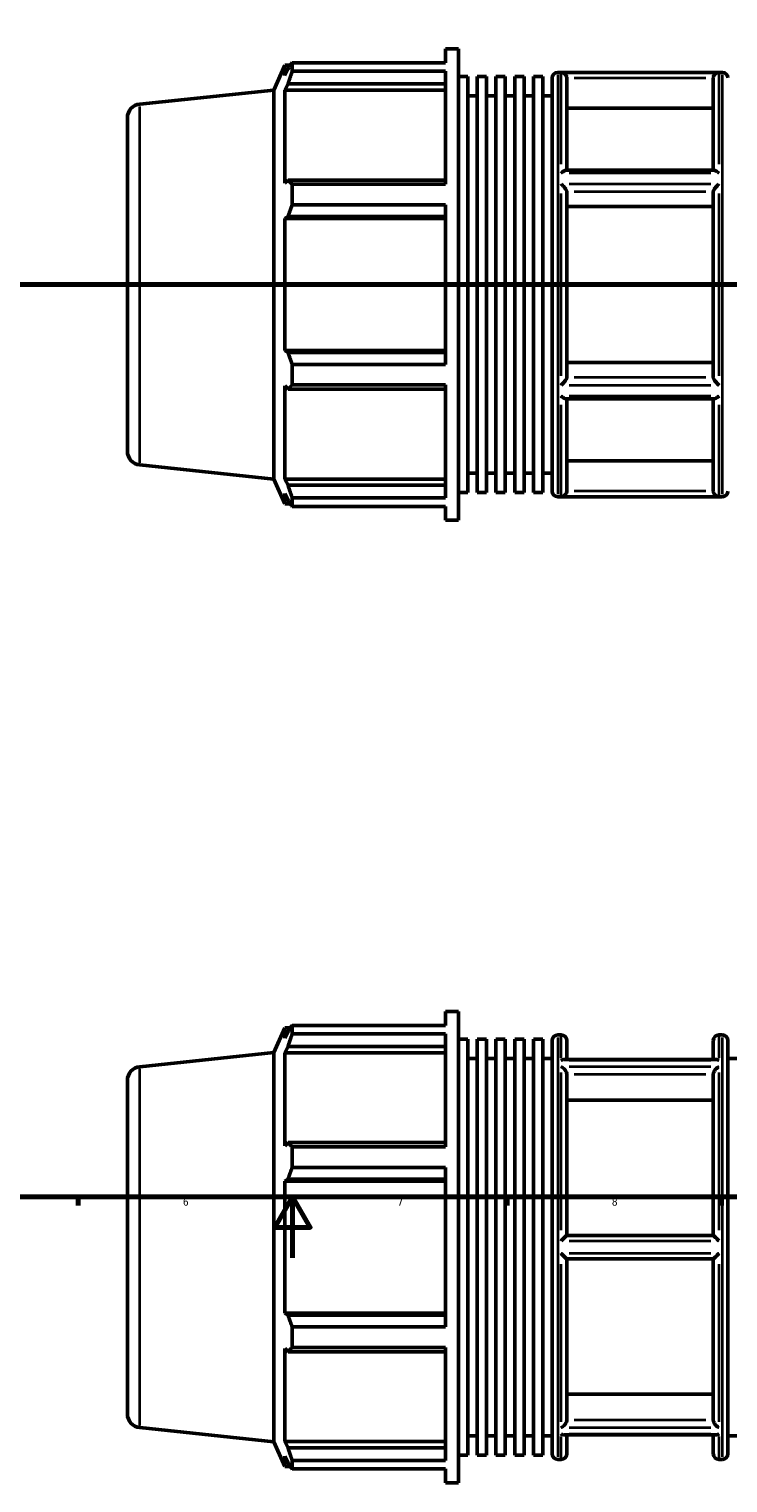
# Model space of a CAD drawing. Header units: millimetres. Extents: x -172 to 1405, y -73 to 983.
# Tile 3 of 7: x 334 to 563, y -73 to 401. Entities that reach past the tile are written whole.
import ezdxf

# ---------------------------------------------------------------- set-up
doc = ezdxf.new("R2010")
doc.units = ezdxf.units.MM
doc.linetypes.add('CHAIN', pattern=[0.7087, 0.4724, -0.0591, 0.1181, -0.0591])
for name, color, linetype, lineweight in [('Border (ISO)', 7, 'Continuous', 70), ('Section Line (ISO)', 7, 'CHAIN', 70), ('Visible (ISO)', 7, 'Continuous', 50), ('Visible Narrow (ISO)', 7, 'Continuous', 35)]:
    doc.layers.add(name, color=color, linetype=linetype, lineweight=lineweight)
doc.styles.add('Note Text (ISO)', font='tahoma.ttf')

# ---------------------------------------------------------------- blocks, each defined once
blk = doc.blocks.new('Borders Default Border')
at = {"layer": 'Border (ISO)'}
for p, q in [((350.42, 20), (350.42, 17.1)), ((490.58, 20), (490.58, 17.1)), ((560.67, 20), (560.67, 17.1))]:
    blk.add_line(p, q, dxfattribs=at)
at = {"layer": 'Border (ISO)', "flags": 128}
for points in [[(20, 20), (20, 574), (821, 574), (821, 20), (20, 20)], [(420.5, 0), (420.5, 20), (414.73, 10), (426.27, 10), (420.5, 20)]]:
    blk.add_lwpolyline(points, dxfattribs=at)
at = {"layer": 'Border (ISO)', "color": 232, "true_color": 0xca0064, "char_height": 2.5, "attachment_point": 7, "style": 'Note Text (ISO)'}
for s, insert in [('6', (384.66, 17.05)), ('7', (454.77, 17.1)), ('8', (524.81, 17.04))]:
    blk.add_mtext(s, dxfattribs=dict(at, insert=insert))
blk = doc.blocks.new('2dTransSection0')
at = {"layer": 'Section Line (ISO)', "linetype": 'CHAIN'}
blk.add_line((235.03, 317.93), (833.03, 317.93), dxfattribs=at)

msp = doc.modelspace()

# ---------------------------------------------------------------- linework, layer by layer
at = {"layer": 'Visible (ISO)'}
for p, q in [((470.501, 390.379), (470.501, 394.927)), ((470.501, 394.927), (474.688, 394.927)), ((474.688, 240.927), (474.688, 394.927)), ((414.388, 381.457), (417.986, 389.537)), ((417.986, 389.537), (417.986, 386.223)), ((417.986, 389.537), (419.788, 389.537)), ((420.386, 390.379), (470.501, 390.379)), ((420.386, 387.594), (420.386, 390.379)), ((419.014, 388.426), (417.986, 386.223)), ((470.501, 387.594), (420.386, 387.594)), ((470.501, 350.722), (470.501, 387.594)), ((474.688, 385.841), (477.751, 385.841)), ((477.751, 250.013), (477.751, 385.841)), ((480.814, 250.013), (480.814, 385.841)), ((480.814, 385.841), (483.877, 385.841)), ((483.877, 250.013), (483.877, 385.841)), ((486.94, 250.013), (486.94, 385.841)), ((486.94, 385.841), (490.003, 385.841)), ((490.003, 250.013), (490.003, 385.841)), ((493.066, 250.013), (493.066, 385.841)), ((493.066, 385.841), (496.128, 385.841)), ((496.128, 250.013), (496.128, 385.841)), ((499.191, 250.013), (499.191, 385.841)), ((499.191, 385.841), (502.254, 385.841)), ((502.254, 250.013), (502.254, 385.841)), ((505.317, 250.427), (505.317, 385.427)), ((507.117, 387.227), (560.946, 387.227)), ((510.103, 385.317), (510.103, 355.237)), ((557.96, 355.237), (557.96, 385.317)), ((370.561, 376.851), (414.388, 381.457)), ((414.388, 254.397), (414.388, 381.457)), ((417.986, 381.446), (419.014, 383.495)), ((470.501, 381.446), (417.986, 381.446)), ((417.986, 381.446), (417.986, 350.993)), ((419.014, 383.495), (470.501, 383.495)), ((477.751, 379.527), (480.814, 379.527)), ((483.877, 379.527), (486.94, 379.527)), ((490.003, 379.527), (493.066, 379.527)), ((496.128, 379.527), (499.191, 379.527)), ((502.254, 379.527), (505.317, 379.527)), ((557.96, 375.549), (510.103, 375.549)), ((366.531, 372.376), (366.531, 263.479)), ((419.014, 352.06), (417.986, 350.993)), ((470.501, 352.06), (419.014, 352.06)), ((558.24, 355.237), (509.823, 355.237)), ((420.386, 350.722), (470.501, 350.722)), ((420.386, 344), (420.386, 350.722)), ((510.103, 348.288), (510.103, 287.567)), ((557.96, 287.567), (557.96, 348.288)), ((470.501, 344), (420.386, 344)), ((470.501, 291.855), (470.501, 344)), ((557.96, 343.404), (510.103, 343.404)), ((417.986, 339.461), (419.014, 340.156)), ((470.501, 339.461), (417.986, 339.461)), ((417.986, 339.461), (417.986, 296.394)), ((419.014, 340.156), (470.501, 340.156)), ((470.501, 296.394), (417.986, 296.394)), ((419.014, 295.699), (417.986, 296.394)), ((470.501, 295.699), (419.014, 295.699)), ((420.386, 291.855), (470.501, 291.855)), ((420.386, 285.133), (420.386, 291.855)), ((510.103, 292.451), (557.96, 292.451)), ((470.501, 285.133), (420.386, 285.133)), ((470.501, 248.26), (470.501, 285.133)), ((417.986, 284.862), (417.986, 254.409)), ((417.986, 284.862), (419.014, 283.795)), ((419.014, 283.795), (470.501, 283.795)), ((558.24, 280.618), (509.823, 280.618)), ((510.103, 280.618), (510.103, 250.537)), ((557.96, 250.537), (557.96, 280.618)), ((370.561, 259.004), (414.388, 254.397)), ((510.103, 260.306), (557.96, 260.306)), ((414.388, 254.397), (417.986, 246.317)), ((470.501, 254.409), (417.986, 254.409)), ((419.014, 252.36), (417.986, 254.409)), ((470.501, 252.36), (419.014, 252.36)), ((477.751, 256.327), (480.814, 256.327)), ((483.877, 256.327), (486.94, 256.327)), ((490.003, 256.327), (493.066, 256.327)), ((496.128, 256.327), (499.191, 256.327)), ((502.254, 256.327), (505.317, 256.327)), ((417.986, 249.632), (417.986, 246.317)), ((417.986, 249.632), (419.014, 247.429)), ((420.386, 248.26), (470.501, 248.26)), ((420.386, 245.476), (420.386, 248.26)), ((474.688, 250.013), (477.751, 250.013)), ((480.814, 250.013), (483.877, 250.013)), ((486.94, 250.013), (490.003, 250.013)), ((493.066, 250.013), (496.128, 250.013)), ((499.191, 250.013), (502.254, 250.013)), ((507.117, 248.627), (560.946, 248.627)), ((417.986, 246.317), (419.788, 246.317)), ((470.501, 245.476), (420.386, 245.476)), ((470.501, 240.927), (470.501, 245.476)), ((470.501, 240.927), (474.688, 240.927)), ((420.386, 75.98), (470.501, 75.98)), ((420.386, 73.196), (420.386, 75.98)), ((470.501, 75.98), (470.501, 80.529)), ((470.501, 80.529), (474.688, 80.529)), ((474.688, -73.471), (474.688, 80.529)), ((414.388, 67.059), (417.986, 75.139)), ((417.986, 75.139), (417.986, 71.824)), ((417.986, 75.139), (419.788, 75.139)), ((419.014, 74.028), (417.986, 71.824)), ((470.501, 73.196), (420.386, 73.196)), ((470.501, 36.324), (470.501, 73.196)), ((474.688, 71.443), (477.751, 71.443)), ((477.751, -64.385), (477.751, 71.443)), ((480.814, -64.385), (480.814, 71.443)), ((480.814, 71.443), (483.877, 71.443)), ((483.877, -64.385), (483.877, 71.443)), ((486.94, -64.385), (486.94, 71.443)), ((486.94, 71.443), (490.003, 71.443)), ((490.003, -64.385), (490.003, 71.443)), ((493.066, -64.385), (493.066, 71.443)), ((493.066, 71.443), (496.128, 71.443)), ((496.128, -64.385), (496.128, 71.443)), ((499.191, -64.385), (499.191, 71.443)), ((499.191, 71.443), (502.254, 71.443)), ((502.254, -64.385), (502.254, 71.443)), ((507.117, 72.829), (508.303, 72.829)), ((559.76, 72.829), (560.946, 72.829)), ((370.561, 62.452), (414.388, 67.059)), ((414.388, -60.001), (414.388, 67.059)), ((417.986, 67.048), (419.014, 69.097)), ((417.986, 67.048), (417.986, 36.595)), ((470.501, 67.048), (417.986, 67.048)), ((419.014, 69.097), (470.501, 69.097)), ((505.317, -63.971), (505.317, 71.029)), ((510.103, 71.029), (510.103, 64.784)), ((557.96, 64.784), (557.96, 71.029)), ((562.746, 71.029), (562.746, -63.971)), ((477.751, 65.129), (480.814, 65.129)), ((483.877, 65.129), (486.94, 65.129)), ((490.003, 65.129), (493.066, 65.129)), ((496.128, 65.129), (499.191, 65.129)), ((502.254, 65.129), (505.317, 65.129)), ((558.917, 64.784), (509.145, 64.784)), ((562.746, 65.129), (565.808, 65.129)), ((366.531, 57.977), (366.531, -50.919)), ((510.103, 59.965), (510.103, 7.379)), ((557.96, 7.379), (557.96, 59.965)), ((557.96, 51.505), (510.103, 51.505)), ((419.014, 37.661), (417.986, 36.595)), ((470.501, 37.661), (419.014, 37.661)), ((420.386, 36.324), (470.501, 36.324)), ((420.386, 29.601), (420.386, 36.324)), ((470.501, 29.601), (420.386, 29.601)), ((470.501, -22.544), (470.501, 29.601)), ((417.986, 25.062), (419.014, 25.757)), ((417.986, 25.062), (417.986, -18.005)), ((470.501, 25.062), (417.986, 25.062)), ((419.014, 25.757), (470.501, 25.757)), ((557.962, 7.379), (510.101, 7.379)), ((510.101, -0.321), (557.962, -0.321)), ((510.103, -0.321), (510.103, -52.908)), ((557.96, -52.908), (557.96, -0.321)), ((419.014, -18.699), (417.986, -18.005)), ((470.501, -18.005), (417.986, -18.005)), ((470.501, -18.699), (419.014, -18.699)), ((420.386, -22.544), (470.501, -22.544)), ((420.386, -29.266), (420.386, -22.544)), ((417.986, -29.537), (417.986, -59.99)), ((417.986, -29.537), (419.014, -30.604)), ((419.014, -30.604), (470.501, -30.604)), ((470.501, -29.266), (420.386, -29.266)), ((470.501, -66.138), (470.501, -29.266)), ((510.103, -44.448), (557.96, -44.448)), ((370.561, -55.395), (414.388, -60.001)), ((414.388, -60.001), (417.986, -68.081)), ((470.501, -59.99), (417.986, -59.99)), ((419.014, -62.039), (417.986, -59.99)), ((477.751, -58.071), (480.814, -58.071)), ((483.877, -58.071), (486.94, -58.071)), ((490.003, -58.071), (493.066, -58.071)), ((496.128, -58.071), (499.191, -58.071)), ((502.254, -58.071), (505.317, -58.071)), ((558.917, -57.726), (509.145, -57.726)), ((510.103, -57.726), (510.103, -63.971)), ((557.96, -63.971), (557.96, -57.726)), ((562.746, -58.071), (565.808, -58.071)), ((417.986, -64.767), (417.986, -68.081)), ((417.986, -64.767), (419.014, -66.97)), ((470.501, -62.039), (419.014, -62.039)), ((420.386, -66.138), (470.501, -66.138)), ((420.386, -68.923), (420.386, -66.138)), ((474.688, -64.385), (477.751, -64.385)), ((480.814, -64.385), (483.877, -64.385)), ((486.94, -64.385), (490.003, -64.385)), ((493.066, -64.385), (496.128, -64.385)), ((499.191, -64.385), (502.254, -64.385)), ((507.117, -65.771), (508.303, -65.771)), ((559.76, -65.771), (560.946, -65.771)), ((417.986, -68.081), (419.788, -68.081)), ((470.501, -68.923), (420.386, -68.923)), ((470.501, -73.471), (470.501, -68.923)), ((470.501, -73.471), (474.688, -73.471))]:
    msp.add_line(p, q, dxfattribs=at)
for centre, radius, start, end in [((507.117, 385.427), 1.8, 90, 180), ((560.946, 385.427), 1.8, 0, 90), ((371.031, 372.376), 4.5, 96, 180), ((371.031, 263.479), 4.5, 180, 264), ((507.117, 250.427), 1.8, 180, 270), ((560.946, 250.427), 1.8, 270, 0), ((507.117, 71.029), 1.8, 90, 180), ((508.303, 71.029), 1.8, 0, 90), ((559.76, 71.029), 1.8, 90, 180), ((560.946, 71.029), 1.8, 0, 90), ((371.031, 57.977), 4.5, 96, 180), ((371.031, -50.919), 4.5, 180, 264), ((507.117, -63.971), 1.8, 180, 270), ((508.303, -63.971), 1.8, 270, 0), ((559.76, -63.971), 1.8, 180, 270), ((560.946, -63.971), 1.8, 270, 0)]:
    msp.add_arc(centre, radius, start, end, dxfattribs=at)
for points, weights in [([(419.014, 388.426), (419.673, 389.383), (420.386, 390.379)], [1.00342740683, 1.00212135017, 1]), ([(420.386, 387.594), (419.673, 385.503), (419.014, 383.495)], [1, 1.00212135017, 1.00342740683]), ([(419.014, 352.06), (419.673, 351.405), (420.386, 350.722)], [1.00342740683, 1.00212135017, 1]), ([(420.386, 344), (419.673, 342.039), (419.014, 340.156)], [1, 1.00212135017, 1.00342740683]), ([(419.014, 295.699), (419.673, 293.816), (420.386, 291.855)], [1.00342740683, 1.00212135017, 1]), ([(420.386, 285.133), (419.673, 284.45), (419.014, 283.795)], [1, 1.00212135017, 1.00342740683]), ([(419.014, 252.36), (419.673, 250.352), (420.386, 248.26)], [1.00342740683, 1.00212135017, 1]), ([(420.386, 245.476), (419.673, 246.472), (419.014, 247.429)], [1, 1.00212135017, 1.00342740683]), ([(419.014, 74.028), (419.673, 74.984), (420.386, 75.98)], [1.00342740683, 1.00212135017, 1]), ([(420.386, 73.196), (419.673, 71.104), (419.014, 69.097)], [1, 1.00212135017, 1.00342740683]), ([(419.014, 37.661), (419.673, 37.006), (420.386, 36.324)], [1.00342740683, 1.00212135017, 1]), ([(420.386, 29.601), (419.673, 27.64), (419.014, 25.757)], [1, 1.00212135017, 1.00342740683]), ([(419.014, -18.699), (419.673, -20.582), (420.386, -22.544)], [1.00342740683, 1.00212135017, 1]), ([(420.386, -29.266), (419.673, -29.948), (419.014, -30.604)], [1, 1.00212135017, 1.00342740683]), ([(419.014, -62.039), (419.673, -64.047), (420.386, -66.138)], [1.00342740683, 1.00212135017, 1]), ([(420.386, -68.923), (419.673, -67.926), (419.014, -66.97)], [1, 1.00212135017, 1.00342740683])]:
    msp.add_rational_spline(points, weights, degree=2, dxfattribs=at)
for points, knots in [([(510.101, 385.396), (510.093, 385.576), (510.059, 385.75), (509.945, 386.083), (509.866, 386.237), (509.651, 386.552), (509.506, 386.7), (509.19, 386.941), (509.016, 387.033), (508.665, 387.156), (508.486, 387.189), (508.306, 387.195), (508.304, 387.195), (508.303, 387.195)], [-0.33844313, -0.33844313, -0.33844313, -0.33844313, -0.28408969, -0.28408969, -0.22778051, -0.22778051, -0.15370655, -0.15370655, -0.07607773, -0.07607773, 0, 0, 0.00071811, 0.00071811, 0.00071811, 0.00071811]), ([(559.76, 387.195), (559.758, 387.195), (559.756, 387.195), (559.577, 387.189), (559.398, 387.156), (559.046, 387.033), (558.872, 386.941), (558.556, 386.7), (558.411, 386.552), (558.197, 386.237), (558.117, 386.083), (558.004, 385.75), (557.969, 385.576), (557.962, 385.396)], [-0.33618978, -0.33618978, -0.33618978, -0.33618978, -0.33547797, -0.33547797, -0.26006676, -0.26006676, -0.18311806, -0.18311806, -0.10969308, -0.10969308, -0.05387724, -0.05387724, 0, 0, 0, 0]), ([(508.303, 354.384), (508.304, 354.386), (508.306, 354.387), (508.557, 354.603), (508.808, 354.791), (509.237, 355.054), (509.422, 355.146), (509.671, 355.222), (509.752, 355.237), (509.823, 355.237)], [-0.37880455, -0.37880455, -0.37880455, -0.37880455, -0.37803345, -0.37803345, -0.27276714, -0.27276714, -0.18755083, -0.18755083, -0.14229427, -0.14229427, -0.14229427, -0.14229427]), ([(558.24, 355.237), (558.311, 355.237), (558.391, 355.222), (558.641, 355.146), (558.826, 355.054), (559.254, 354.791), (559.505, 354.603), (559.756, 354.387), (559.758, 354.386), (559.76, 354.384)], [-0.2381206, -0.2381206, -0.2381206, -0.2381206, -0.19240686, -0.19240686, -0.10632971, -0.10632971, 0, 0, 0.00077889, 0.00077889, 0.00077889, 0.00077889]), ([(510.101, 348.328), (510.094, 348.411), (510.063, 348.513), (509.958, 348.758), (509.878, 348.901), (509.66, 349.243), (509.511, 349.445), (509.192, 349.838), (509.02, 350.032), (508.668, 350.399), (508.487, 350.574), (508.305, 350.736), (508.304, 350.737), (508.303, 350.739)], [-0.33854375, -0.33854375, -0.33854375, -0.33854375, -0.28789764, -0.28789764, -0.23004511, -0.23004511, -0.15392017, -0.15392017, -0.07695827, -0.07695827, 0, 0, 0.00060576, 0.00060576, 0.00060576, 0.00060576]), ([(559.76, 350.739), (559.758, 350.737), (559.757, 350.736), (559.575, 350.574), (559.394, 350.399), (559.043, 350.032), (558.87, 349.838), (558.551, 349.445), (558.403, 349.243), (558.185, 348.901), (558.105, 348.758), (557.999, 348.513), (557.969, 348.411), (557.962, 348.328)], [-0.33611437, -0.33611437, -0.33611437, -0.33611437, -0.33551403, -0.33551403, -0.25924448, -0.25924448, -0.18297134, -0.18297134, -0.10752766, -0.10752766, -0.05019286, -0.05019286, 0, 0, 0, 0]), ([(508.303, 285.116), (508.304, 285.117), (508.305, 285.119), (508.487, 285.281), (508.668, 285.456), (509.02, 285.823), (509.192, 286.017), (509.511, 286.41), (509.66, 286.611), (509.878, 286.954), (509.958, 287.097), (510.063, 287.342), (510.094, 287.444), (510.101, 287.527)], [-0.33611437, -0.33611437, -0.33611437, -0.33611437, -0.33551403, -0.33551403, -0.25924448, -0.25924448, -0.18297134, -0.18297134, -0.10752766, -0.10752766, -0.05019286, -0.05019286, 0, 0, 0, 0]), ([(557.962, 287.527), (557.969, 287.444), (557.999, 287.342), (558.105, 287.097), (558.185, 286.954), (558.403, 286.611), (558.551, 286.41), (558.87, 286.017), (559.043, 285.823), (559.394, 285.456), (559.575, 285.281), (559.757, 285.119), (559.758, 285.117), (559.76, 285.116)], [-0.33854375, -0.33854375, -0.33854375, -0.33854375, -0.28789764, -0.28789764, -0.23004511, -0.23004511, -0.15392017, -0.15392017, -0.07695827, -0.07695827, 0, 0, 0.00060576, 0.00060576, 0.00060576, 0.00060576]), ([(509.823, 280.618), (509.752, 280.618), (509.671, 280.632), (509.422, 280.709), (509.237, 280.8), (508.808, 281.064), (508.557, 281.252), (508.306, 281.468), (508.304, 281.469), (508.303, 281.471)], [-0.2381206, -0.2381206, -0.2381206, -0.2381206, -0.19240686, -0.19240686, -0.10632971, -0.10632971, 0, 0, 0.00077889, 0.00077889, 0.00077889, 0.00077889]), ([(559.76, 281.471), (559.758, 281.469), (559.756, 281.468), (559.505, 281.252), (559.254, 281.064), (558.826, 280.8), (558.641, 280.709), (558.391, 280.632), (558.311, 280.618), (558.24, 280.618)], [-0.37880455, -0.37880455, -0.37880455, -0.37880455, -0.37803345, -0.37803345, -0.27276714, -0.27276714, -0.18755083, -0.18755083, -0.14229427, -0.14229427, -0.14229427, -0.14229427]), ([(508.303, 248.659), (508.304, 248.659), (508.306, 248.659), (508.486, 248.665), (508.665, 248.699), (509.016, 248.822), (509.19, 248.914), (509.506, 249.155), (509.651, 249.303), (509.866, 249.618), (509.945, 249.772), (510.059, 250.105), (510.093, 250.279), (510.101, 250.459)], [-0.33618978, -0.33618978, -0.33618978, -0.33618978, -0.33547797, -0.33547797, -0.26006676, -0.26006676, -0.18311806, -0.18311806, -0.10969308, -0.10969308, -0.05387724, -0.05387724, 0, 0, 0, 0]), ([(557.962, 250.459), (557.969, 250.279), (558.004, 250.105), (558.117, 249.772), (558.197, 249.618), (558.411, 249.303), (558.556, 249.155), (558.872, 248.914), (559.046, 248.822), (559.398, 248.699), (559.577, 248.665), (559.756, 248.659), (559.758, 248.659), (559.76, 248.659)], [-0.33844313, -0.33844313, -0.33844313, -0.33844313, -0.28408969, -0.28408969, -0.22778051, -0.22778051, -0.15370655, -0.15370655, -0.07607773, -0.07607773, 0, 0, 0.00071811, 0.00071811, 0.00071811, 0.00071811]), ([(508.303, 64.569), (508.304, 64.57), (508.305, 64.57), (508.487, 64.657), (508.668, 64.719), (508.946, 64.773), (509.047, 64.784), (509.145, 64.784)], [-0.33611437, -0.33611437, -0.33611437, -0.33611437, -0.33551403, -0.33551403, -0.25924448, -0.25924448, -0.2149707, -0.2149707, -0.2149707, -0.2149707]), ([(510.101, 60.034), (510.097, 60.108), (510.087, 60.184), (510.037, 60.437), (509.976, 60.614), (509.809, 60.973), (509.702, 61.152), (509.422, 61.546), (509.237, 61.752), (508.808, 62.148), (508.557, 62.328), (508.306, 62.462), (508.304, 62.463), (508.303, 62.464)], [-0.33850898, -0.33850898, -0.33850898, -0.33850898, -0.31244672, -0.31244672, -0.25469944, -0.25469944, -0.19240686, -0.19240686, -0.10632971, -0.10632971, 0, 0, 0.00077889, 0.00077889, 0.00077889, 0.00077889]), ([(559.76, 62.464), (559.758, 62.463), (559.756, 62.462), (559.505, 62.328), (559.254, 62.148), (558.826, 61.752), (558.641, 61.546), (558.36, 61.152), (558.253, 60.973), (558.086, 60.614), (558.025, 60.437), (557.975, 60.184), (557.965, 60.108), (557.962, 60.034)], [-0.37880455, -0.37880455, -0.37880455, -0.37880455, -0.37803345, -0.37803345, -0.27276714, -0.27276714, -0.18755083, -0.18755083, -0.12588123, -0.12588123, -0.06871147, -0.06871147, -0.04290986, -0.04290986, -0.04290986, -0.04290986]), ([(558.917, 64.784), (559.015, 64.784), (559.116, 64.773), (559.394, 64.719), (559.575, 64.657), (559.757, 64.57), (559.758, 64.57), (559.76, 64.569)], [-0.12163185, -0.12163185, -0.12163185, -0.12163185, -0.07695827, -0.07695827, 0, 0, 0.00060576, 0.00060576, 0.00060576, 0.00060576]), ([(508.303, 5.633), (508.304, 5.635), (508.306, 5.637), (508.486, 5.819), (508.665, 5.999), (509.016, 6.351), (509.19, 6.524), (509.506, 6.835), (509.651, 6.975), (509.866, 7.179), (509.945, 7.252), (510.059, 7.352), (510.093, 7.379), (510.101, 7.379)], [-0.33618978, -0.33618978, -0.33618978, -0.33618978, -0.33547797, -0.33547797, -0.26006676, -0.26006676, -0.18311806, -0.18311806, -0.10969308, -0.10969308, -0.05387724, -0.05387724, 0, 0, 0, 0]), ([(557.962, 7.379), (557.969, 7.379), (558.004, 7.352), (558.117, 7.252), (558.197, 7.179), (558.411, 6.975), (558.556, 6.835), (558.872, 6.524), (559.046, 6.351), (559.398, 5.999), (559.577, 5.819), (559.756, 5.637), (559.758, 5.635), (559.76, 5.633)], [-0.33844313, -0.33844313, -0.33844313, -0.33844313, -0.28408969, -0.28408969, -0.22778051, -0.22778051, -0.15370655, -0.15370655, -0.07607773, -0.07607773, 0, 0, 0.00071811, 0.00071811, 0.00071811, 0.00071811]), ([(510.101, -0.321), (510.093, -0.321), (510.059, -0.294), (509.945, -0.194), (509.866, -0.121), (509.651, 0.082), (509.506, 0.223), (509.19, 0.533), (509.016, 0.706), (508.665, 1.058), (508.486, 1.239), (508.306, 1.421), (508.304, 1.422), (508.303, 1.424)], [-0.33844313, -0.33844313, -0.33844313, -0.33844313, -0.28408969, -0.28408969, -0.22778051, -0.22778051, -0.15370655, -0.15370655, -0.07607773, -0.07607773, 0, 0, 0.00071811, 0.00071811, 0.00071811, 0.00071811]), ([(559.76, 1.424), (559.758, 1.422), (559.756, 1.421), (559.577, 1.239), (559.398, 1.058), (559.046, 0.706), (558.872, 0.533), (558.556, 0.223), (558.411, 0.082), (558.197, -0.121), (558.117, -0.194), (558.004, -0.294), (557.969, -0.321), (557.962, -0.321)], [-0.33618978, -0.33618978, -0.33618978, -0.33618978, -0.33547797, -0.33547797, -0.26006676, -0.26006676, -0.18311806, -0.18311806, -0.10969308, -0.10969308, -0.05387724, -0.05387724, 0, 0, 0, 0]), ([(508.303, -55.407), (508.304, -55.406), (508.306, -55.405), (508.557, -55.27), (508.808, -55.091), (509.237, -54.694), (509.422, -54.488), (509.702, -54.094), (509.809, -53.915), (509.976, -53.556), (510.037, -53.379), (510.087, -53.127), (510.097, -53.05), (510.101, -52.976)], [-0.37880455, -0.37880455, -0.37880455, -0.37880455, -0.37803345, -0.37803345, -0.27276714, -0.27276714, -0.18755083, -0.18755083, -0.12588123, -0.12588123, -0.06871147, -0.06871147, -0.04290986, -0.04290986, -0.04290986, -0.04290986]), ([(557.962, -52.976), (557.965, -53.05), (557.975, -53.127), (558.025, -53.379), (558.086, -53.556), (558.253, -53.915), (558.36, -54.094), (558.641, -54.488), (558.826, -54.694), (559.254, -55.091), (559.505, -55.27), (559.756, -55.405), (559.758, -55.406), (559.76, -55.407)], [-0.33850898, -0.33850898, -0.33850898, -0.33850898, -0.31244672, -0.31244672, -0.25469944, -0.25469944, -0.19240686, -0.19240686, -0.10632971, -0.10632971, 0, 0, 0.00077889, 0.00077889, 0.00077889, 0.00077889]), ([(509.145, -57.726), (509.047, -57.726), (508.946, -57.715), (508.668, -57.662), (508.487, -57.6), (508.305, -57.513), (508.304, -57.512), (508.303, -57.511)], [-0.12163185, -0.12163185, -0.12163185, -0.12163185, -0.07695827, -0.07695827, 0, 0, 0.00060576, 0.00060576, 0.00060576, 0.00060576]), ([(559.76, -57.511), (559.758, -57.512), (559.757, -57.513), (559.575, -57.6), (559.394, -57.662), (559.116, -57.715), (559.015, -57.726), (558.917, -57.726)], [-0.33611437, -0.33611437, -0.33611437, -0.33611437, -0.33551403, -0.33551403, -0.25924448, -0.25924448, -0.2149707, -0.2149707, -0.2149707, -0.2149707])]:
    msp.add_open_spline(points, degree=3, knots=knots, dxfattribs=at)
for points in [[(510.103, 385.317), (510.103, 385.343), (510.102, 385.37), (510.101, 385.396)], [(557.962, 385.396), (557.96, 385.37), (557.96, 385.343), (557.96, 385.317)], [(510.103, 348.288), (510.103, 348.301), (510.102, 348.314), (510.101, 348.328)], [(557.962, 348.328), (557.96, 348.314), (557.96, 348.301), (557.96, 348.288)], [(510.101, 287.527), (510.102, 287.54), (510.103, 287.554), (510.103, 287.567)], [(557.96, 287.567), (557.96, 287.554), (557.96, 287.54), (557.962, 287.527)], [(510.101, 250.459), (510.102, 250.485), (510.103, 250.511), (510.103, 250.537)], [(557.96, 250.537), (557.96, 250.511), (557.96, 250.485), (557.962, 250.459)], [(510.103, 59.965), (510.103, 59.988), (510.102, 60.01), (510.101, 60.034)], [(557.962, 60.034), (557.96, 60.01), (557.96, 59.988), (557.96, 59.965)], [(510.101, -52.976), (510.102, -52.953), (510.103, -52.93), (510.103, -52.908)], [(557.96, -52.908), (557.96, -52.93), (557.96, -52.953), (557.962, -52.976)]]:
    msp.add_open_spline(points, degree=3, dxfattribs=at)
at = {"layer": 'Visible Narrow (ISO)'}
for p, q in [((507.117, 386.374), (507.117, 249.481)), ((508.303, 357.245), (508.303, 387.007)), ((557.187, 387.195), (510.876, 387.195)), ((512.494, 385.396), (555.568, 385.396)), ((559.76, 387.007), (559.76, 357.245)), ((560.946, 249.481), (560.946, 386.374)), ((370.561, 259.729), (370.561, 376.125)), ((510.876, 354.384), (557.187, 354.384)), ((508.303, 288.165), (508.303, 347.689)), ((557.187, 350.739), (510.876, 350.739)), ((512.494, 348.328), (555.568, 348.328)), ((559.76, 347.689), (559.76, 288.165)), ((510.876, 285.116), (557.187, 285.116)), ((555.568, 287.527), (512.494, 287.527)), ((557.187, 281.471), (510.876, 281.471)), ((508.303, 248.847), (508.303, 278.609)), ((559.76, 278.609), (559.76, 248.847)), ((510.876, 248.659), (557.187, 248.659)), ((555.568, 250.459), (512.494, 250.459)), ((507.117, 71.976), (507.117, -64.918)), ((508.303, 65.36), (508.303, 72.808)), ((559.76, 72.808), (559.76, 65.36)), ((560.946, -64.918), (560.946, 71.976)), ((510.876, 64.569), (557.187, 64.569)), ((557.187, 62.464), (510.876, 62.464)), ((370.561, -54.669), (370.561, 61.727)), ((508.303, 9.046), (508.303, 60.595)), ((512.494, 60.034), (555.568, 60.034)), ((559.76, 60.595), (559.76, 9.046)), ((510.876, 5.633), (557.187, 5.633)), ((557.187, 1.424), (510.876, 1.424)), ((508.303, -53.538), (508.303, -1.988)), ((559.76, -1.988), (559.76, -53.538)), ((510.876, -55.407), (557.187, -55.407)), ((555.568, -52.976), (512.494, -52.976)), ((508.303, -65.75), (508.303, -58.302)), ((557.187, -57.511), (510.876, -57.511)), ((559.76, -58.302), (559.76, -65.75))]:
    msp.add_line(p, q, dxfattribs=at)

# ---------------------------------------------------------------- block references
msp.add_blockref('Borders Default Border', (0, 0))
at = {"layer": 'Section Line (ISO)'}
msp.add_blockref('2dTransSection0', (0, 0), dxfattribs=at)

doc.saveas('drawing.dxf')
